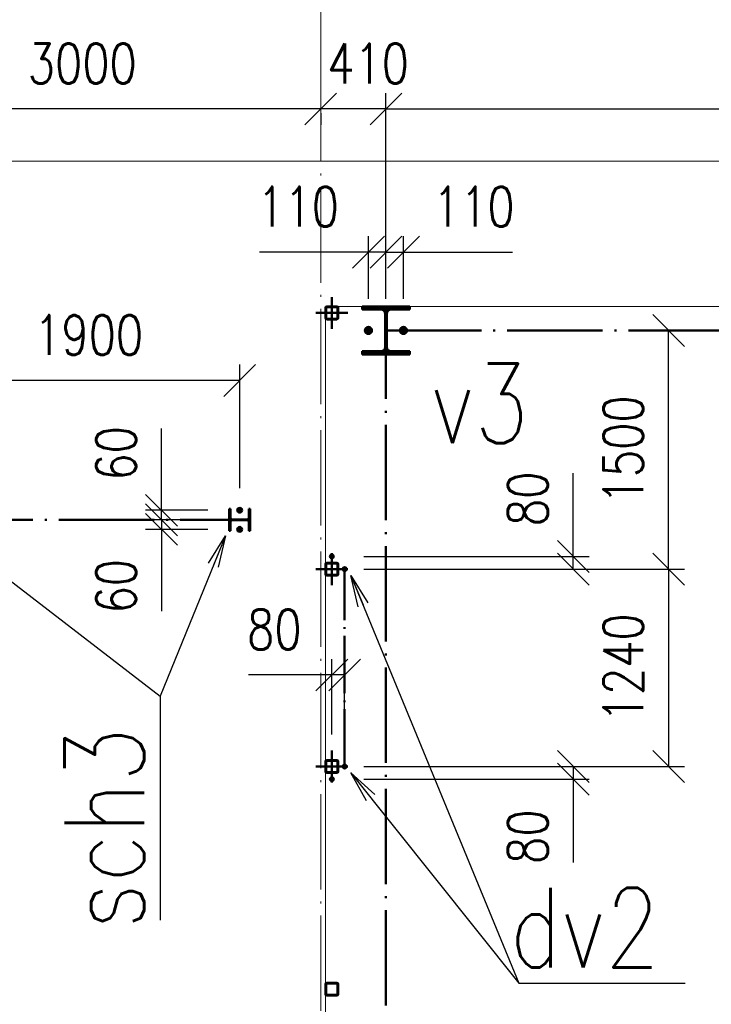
# Paper-space layout 'Layout1' of a CAD drawing. Extents: x -2 to 1033, y -36 to 596.
# Tile 61 of 69: x 571 to 614, y 429 to 491. Entities that reach past the tile are written whole.
import ezdxf

# ---------------------------------------------------------------- set-up
doc = ezdxf.new("R2010")
doc.units = 0
for name, pattern in [('ACAD_ISO02W100', [15, 12, -3]), ('ACAD_ISO04W100', [30.5, 24, -3, 0.5, -3]), ('HP_01_CER_B', [8, 5, -1, 1, -1])]:
    doc.linetypes.add(name, pattern=pattern)
doc.layers.get('0').update_dxf_attribs({"linetype": 'CONTINUOUS'})
doc.layers.get('DEFPOINTS').update_dxf_attribs({"color": 132, "linetype": 'CONTINUOUS'})
for name, color, linetype, lineweight in [('SS_1.ET-HALA_TaO-PODLAHA', 9, 'CONTINUOUS', 13), ('SS_1.ET-HALA_TaO-RASTR', 7, 'HP_01_CER_B', 13), ('SS_2.ET-HALA_TaO-MOULDSHOP-SLOUP', 212, 'CONTINUOUS', 50), ('SS_2.ET-HALA_TaO-SCHODISTE', 180, 'CONTINUOUS', 50), ('SS_KOTY', 3, 'CONTINUOUS', 25), ('SS_PODKLADY', 9, 'CONTINUOUS', 13), ('SS_POPIS', 140, 'CONTINUOUS', 25), ('SS_SRAFY', 8, 'CONTINUOUS', 18)]:
    doc.layers.add(name, color=color, linetype=linetype, lineweight=lineweight)
doc.styles.add('ROMANS', font='romans.shx', dxfattribs={"width": 0.8})
doc.styles.add('romans.shx', font='romans.shx', dxfattribs={"height": 5})
doc.linetypes.add('ZIGZAG', pattern='A,0.00254,-5.08,[131,ltypeshp.shx,S=5.08,R=0,X=-5.08,Y=0],-10.16,[131,ltypeshp.shx,S=5.08,R=180,X=5.08,Y=0],-5.08', length=20.32254)
doc.dimstyles.new('A-1_(2.5)_100AS', dxfattribs={"dimtxt": 2.5, "dimasz": 2, "dimexe": 1, "dimexo": 2, "dimgap": 0, "dimtad": 0, "dimdec": 1, "dimlfac": 100, "dimrnd": 1, "dimtxsty": 'ROMANS', "dimblk1": 'OBLIQUE', "dimblk2": 'OBLIQUE', "dimsah": 1, "dimcen": 2, "dimclrd": 256, "dimclre": 256, "dimclrt": 256, "dimadec": 1, "dimazin": 2, "dimtfac": 0.714286, "dimtdec": 1, "dimtmove": 0, "dimatfit": 3, "dimldrblk": 'OPEN', "dimfxl": 1, "dimtvp": 1.142857, "dimtfill": 1, "dimtolj": 1, "dimlwd": -1, "dimlwe": -1, "dimarcsym": 0})
pattern_1 = [(45, (171.775396, 138.915313), (-0.0224506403, 0.0224506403), [])]

# ---------------------------------------------------------------- blocks, each defined once
blk = doc.blocks.new('0KRIZ')
at = {"color": 0, "linetype": 'ByBlock', "ltscale": 0.5}
for p, q in [((0, -0.5), (0, 0.5)), ((-0.5, 0), (0.5, 0))]:
    blk.add_line(p, q, dxfattribs=at)
blk = doc.blocks.new('_Oblique')
at = {"color": 0, "linetype": 'ByBlock', "lineweight": -2}
blk.add_line((-0.5, -0.5), (0.5, 0.5), dxfattribs=at)
blk = doc.blocks.new('*D62')
at = {"layer": 'DEFPOINTS', "color": 0, "transparency": 16777216}
for p in [(594.675, 476.637), (593.575, 471.715, 0.4), (594.675, 471.715, 0.1)]:
    blk.add_point(p, dxfattribs=at)
at = {"layer": 'SS_KOTY', "transparency": 16777216}
for p, q in [((593.575, 473.715), (593.575, 477.637)), ((594.675, 473.715), (594.675, 477.637)), ((593.575, 476.637), (594.675, 476.637)), ((594.675, 476.637), (601.533, 476.637))]:
    blk.add_line(p, q, dxfattribs=at)
at = {"layer": 'SS_KOTY', "transparency": 16777216, "xscale": 2, "yscale": 2, "zscale": 2, "rotation": 180}
blk.add_blockref('_Oblique', (593.575, 476.637), dxfattribs=at)
at = {"layer": 'SS_KOTY', "transparency": 16777216, "xscale": 2, "yscale": 2, "zscale": 2}
blk.add_blockref('_Oblique', (594.675, 476.637), dxfattribs=at)
at = {"layer": 'SS_KOTY', "transparency": 16777216, "insert": (599.104, 479.495), "char_height": 2.5, "attachment_point": 5, "style": 'ROMANS', "bg_fill": 3, "box_fill_scale": 1.1, "bg_fill_color": 256, "bg_fill_true_color": 13158600, "bg_fill_transparency": 0}
blk.add_mtext('\\A1;110', dxfattribs=at)
blk = doc.blocks.new('_OPEN')
at = {"color": 0, "linetype": 'ByBlock'}
for p, q in [((-1, 0.167), (0, 0)), ((0, 0), (-1, -0.167)), ((0, 0), (-1, 0))]:
    blk.add_line(p, q, dxfattribs=at)
blk = doc.blocks.new('*D63')
at = {"layer": 'DEFPOINTS', "color": 0, "transparency": 16777216}
for p in [(592.475, 476.637), (592.475, 471.715, 0.5), (593.575, 471.715, 0.4)]:
    blk.add_point(p, dxfattribs=at)
at = {"layer": 'SS_KOTY', "transparency": 16777216}
for p, q in [((592.475, 473.715), (592.475, 477.637)), ((593.575, 473.715), (593.575, 477.637)), ((592.475, 476.637), (585.618, 476.637)), ((593.575, 476.637), (592.475, 476.637))]:
    blk.add_line(p, q, dxfattribs=at)
at = {"layer": 'SS_KOTY', "transparency": 16777216, "xscale": 2, "yscale": 2, "zscale": 2, "rotation": 180}
blk.add_blockref('_Oblique', (592.475, 476.637), dxfattribs=at)
at = {"layer": 'SS_KOTY', "transparency": 16777216, "xscale": 2, "yscale": 2, "zscale": 2}
blk.add_blockref('_Oblique', (593.575, 476.637), dxfattribs=at)
at = {"layer": 'SS_KOTY', "transparency": 16777216, "insert": (588.047, 479.495), "char_height": 2.5, "attachment_point": 5, "style": 'ROMANS', "bg_fill": 3, "box_fill_scale": 1.1, "bg_fill_color": 256, "bg_fill_true_color": 13158600, "bg_fill_transparency": 0}
blk.add_mtext('\\A1;110', dxfattribs=at)
blk = doc.blocks.new('*D97')
at = {"layer": 'DEFPOINTS', "color": 0, "transparency": 16777216}
for p in [(590.175, 456.715), (590.175, 444.315), (611.356, 444.315)]:
    blk.add_point(p, dxfattribs=at)
at = {"layer": 'SS_KOTY', "transparency": 16777216}
for p, q in [((592.175, 456.715), (612.356, 456.715)), ((611.356, 456.715), (611.356, 444.315)), ((592.175, 444.315), (612.356, 444.315))]:
    blk.add_line(p, q, dxfattribs=at)
at = {"layer": 'SS_KOTY', "transparency": 16777216, "xscale": 2, "yscale": 2, "zscale": 2}
for p, rotation in [((611.356, 456.715), 90), ((611.356, 444.315), 270)]:
    blk.add_blockref('_Oblique', p, dxfattribs=dict(at, rotation=rotation))
at = {"layer": 'SS_KOTY', "transparency": 16777216, "insert": (608.499, 450.515), "char_height": 2.5, "attachment_point": 5, "rotation": 90, "style": 'ROMANS', "bg_fill": 3, "box_fill_scale": 1.1, "bg_fill_color": 256, "bg_fill_true_color": 13158600, "bg_fill_transparency": 0}
blk.add_mtext('\\A1;1240', dxfattribs=at)
blk = doc.blocks.new('*D98')
at = {"layer": 'DEFPOINTS', "color": 0, "transparency": 16777216}
for p in [(590.175, 444.315), (590.175, 443.515), (605.356, 443.515)]:
    blk.add_point(p, dxfattribs=at)
at = {"layer": 'SS_KOTY', "transparency": 16777216}
for p, q in [((592.175, 444.315), (606.356, 444.315)), ((605.356, 444.315), (605.356, 443.515)), ((592.175, 443.515), (606.356, 443.515)), ((605.356, 443.515), (605.356, 438.277))]:
    blk.add_line(p, q, dxfattribs=at)
at = {"layer": 'SS_KOTY', "transparency": 16777216, "xscale": 2, "yscale": 2, "zscale": 2}
for p, rotation in [((605.356, 444.315), 90), ((605.356, 443.515), 270)]:
    blk.add_blockref('_Oblique', p, dxfattribs=dict(at, rotation=rotation))
at = {"layer": 'SS_KOTY', "transparency": 16777216, "insert": (602.499, 439.896), "char_height": 2.5, "attachment_point": 5, "rotation": 90, "style": 'ROMANS', "bg_fill": 3, "box_fill_scale": 1.1, "bg_fill_color": 256, "bg_fill_true_color": 13158600, "bg_fill_transparency": 0}
blk.add_mtext('\\A1;80', dxfattribs=at)
blk = doc.blocks.new('*D99')
at = {"layer": 'DEFPOINTS', "color": 0, "transparency": 16777216}
for p in [(590.175, 457.515), (605.356, 457.515), (590.175, 456.715)]:
    blk.add_point(p, dxfattribs=at)
at = {"layer": 'SS_KOTY', "transparency": 16777216}
for p, q in [((605.356, 457.515), (605.356, 462.753)), ((592.175, 457.515), (606.356, 457.515)), ((605.356, 456.715), (605.356, 457.515)), ((592.175, 456.715), (606.356, 456.715))]:
    blk.add_line(p, q, dxfattribs=at)
at = {"layer": 'SS_KOTY', "transparency": 16777216, "xscale": 2, "yscale": 2, "zscale": 2}
for p, rotation in [((605.356, 457.515), 90), ((605.356, 456.715), 270)]:
    blk.add_blockref('_Oblique', p, dxfattribs=dict(at, rotation=rotation))
at = {"layer": 'SS_KOTY', "transparency": 16777216, "insert": (602.499, 461.134), "char_height": 2.5, "attachment_point": 5, "rotation": 90, "style": 'ROMANS', "bg_fill": 3, "box_fill_scale": 1.1, "bg_fill_color": 256, "bg_fill_true_color": 13158600, "bg_fill_transparency": 0}
blk.add_mtext('\\A1;80', dxfattribs=at)
blk = doc.blocks.new('*D100')
at = {"layer": 'DEFPOINTS', "color": 0, "transparency": 16777216}
for p in [(593.575, 471.715, 0.4), (611.356, 471.715), (590.175, 456.715)]:
    blk.add_point(p, dxfattribs=at)
at = {"layer": 'SS_KOTY', "transparency": 16777216}
for p, q in [((610.356, 471.715), (612.356, 471.715)), ((611.356, 456.715), (611.356, 471.715)), ((610.356, 456.715), (612.356, 456.715))]:
    blk.add_line(p, q, dxfattribs=at)
at = {"layer": 'SS_KOTY', "transparency": 16777216, "xscale": 2, "yscale": 2, "zscale": 2}
for p, rotation in [((611.356, 471.715), 90), ((611.356, 456.715), 270)]:
    blk.add_blockref('_Oblique', p, dxfattribs=dict(at, rotation=rotation))
at = {"layer": 'SS_KOTY', "transparency": 16777216, "insert": (608.499, 464.215), "char_height": 2.5, "attachment_point": 5, "rotation": 90, "style": 'ROMANS', "bg_fill": 3, "box_fill_scale": 1.1, "bg_fill_color": 256, "bg_fill_true_color": 13158600, "bg_fill_transparency": 0}
blk.add_mtext('\\A1;1500', dxfattribs=at)
blk = doc.blocks.new('*D101')
at = {"layer": 'DEFPOINTS', "color": 0, "transparency": 16777216}
for p in [(590.175, 450.063), (590.175, 444.315), (590.975, 444.315)]:
    blk.add_point(p, dxfattribs=at)
at = {"layer": 'SS_KOTY', "transparency": 16777216}
for p, q in [((590.175, 446.315), (590.175, 451.063)), ((590.975, 446.315), (590.975, 451.063)), ((590.175, 450.063), (584.937, 450.063)), ((590.975, 450.063), (590.175, 450.063))]:
    blk.add_line(p, q, dxfattribs=at)
at = {"layer": 'SS_KOTY', "transparency": 16777216, "xscale": 2, "yscale": 2, "zscale": 2, "rotation": 180}
blk.add_blockref('_Oblique', (590.175, 450.063), dxfattribs=at)
at = {"layer": 'SS_KOTY', "transparency": 16777216, "xscale": 2, "yscale": 2, "zscale": 2}
blk.add_blockref('_Oblique', (590.975, 450.063), dxfattribs=at)
at = {"layer": 'SS_KOTY', "transparency": 16777216, "insert": (586.556, 452.92), "char_height": 2.5, "attachment_point": 5, "style": 'ROMANS', "bg_fill": 3, "box_fill_scale": 1.1, "bg_fill_color": 256, "bg_fill_true_color": 13158600, "bg_fill_transparency": 0}
blk.add_mtext('\\A1;80', dxfattribs=at)
blk = doc.blocks.new('*D102')
at = {"layer": 'DEFPOINTS', "color": 0, "transparency": 16777216}
for p in [(565.375, 468.571), (565.375, 459.815, 8), (584.375, 459.815, 8)]:
    blk.add_point(p, dxfattribs=at)
at = {"layer": 'SS_KOTY', "transparency": 16777216}
for p, q in [((565.375, 461.815), (565.375, 469.571)), ((584.375, 461.815), (584.375, 469.571)), ((584.375, 468.571), (565.375, 468.571))]:
    blk.add_line(p, q, dxfattribs=at)
at = {"layer": 'SS_KOTY', "transparency": 16777216, "xscale": 2, "yscale": 2, "zscale": 2, "rotation": 180}
blk.add_blockref('_Oblique', (565.375, 468.571), dxfattribs=at)
at = {"layer": 'SS_KOTY', "transparency": 16777216, "xscale": 2, "yscale": 2, "zscale": 2}
blk.add_blockref('_Oblique', (584.375, 468.571), dxfattribs=at)
at = {"layer": 'SS_KOTY', "transparency": 16777216, "insert": (574.875, 471.429), "char_height": 2.5, "attachment_point": 5, "style": 'ROMANS', "bg_fill": 3, "box_fill_scale": 1.1, "bg_fill_color": 256, "bg_fill_true_color": 13158600, "bg_fill_transparency": 0}
blk.add_mtext('\\A1;1900', dxfattribs=at)
blk = doc.blocks.new('*D105')
at = {"layer": 'DEFPOINTS', "color": 0, "transparency": 16777216}
for p in [(579.462, 460.415), (584.375, 460.415), (584.375, 459.815, 8)]:
    blk.add_point(p, dxfattribs=at)
at = {"layer": 'SS_KOTY', "transparency": 16777216}
for p, q in [((579.462, 460.415), (579.462, 465.558)), ((582.375, 460.415), (578.462, 460.415)), ((579.462, 459.815), (579.462, 460.415)), ((582.375, 459.815), (578.462, 459.815))]:
    blk.add_line(p, q, dxfattribs=at)
at = {"layer": 'SS_KOTY', "transparency": 16777216, "xscale": 2, "yscale": 2, "zscale": 2}
for p, rotation in [((579.462, 460.415), 90), ((579.462, 459.815), 270)]:
    blk.add_blockref('_Oblique', p, dxfattribs=dict(at, rotation=rotation))
at = {"layer": 'SS_KOTY', "transparency": 16777216, "insert": (576.605, 463.987), "char_height": 2.5, "attachment_point": 5, "rotation": 90, "style": 'ROMANS', "bg_fill": 3, "box_fill_scale": 1.1, "bg_fill_color": 256, "bg_fill_true_color": 13158600, "bg_fill_transparency": 0}
blk.add_mtext('\\A1;60', dxfattribs=at)
blk = doc.blocks.new('*D106')
at = {"layer": 'DEFPOINTS', "color": 0, "transparency": 16777216}
for p in [(584.375, 459.815, 8), (579.462, 459.215), (584.375, 459.215)]:
    blk.add_point(p, dxfattribs=at)
at = {"layer": 'SS_KOTY', "transparency": 16777216}
for p, q in [((582.375, 459.815), (578.462, 459.815)), ((579.462, 459.815), (579.462, 459.215)), ((582.375, 459.215), (578.462, 459.215)), ((579.462, 459.215), (579.462, 454.072))]:
    blk.add_line(p, q, dxfattribs=at)
at = {"layer": 'SS_KOTY', "transparency": 16777216, "xscale": 2, "yscale": 2, "zscale": 2}
for p, rotation in [((579.462, 459.815), 90), ((579.462, 459.215), 270)]:
    blk.add_blockref('_Oblique', p, dxfattribs=dict(at, rotation=rotation))
at = {"layer": 'SS_KOTY', "transparency": 16777216, "insert": (576.605, 455.644), "char_height": 2.5, "attachment_point": 5, "rotation": 90, "style": 'ROMANS', "bg_fill": 3, "box_fill_scale": 1.1, "bg_fill_color": 256, "bg_fill_true_color": 13158600, "bg_fill_transparency": 0}
blk.add_mtext('\\A1;60', dxfattribs=at)
blk = doc.blocks.new('*D115')
at = {"layer": 'DEFPOINTS', "color": 0, "transparency": 16777216}
for p in [(589.475, 485.637), (593.575, 471.715)]:
    blk.add_point(p, dxfattribs=at)
at = {"layer": 'SS_KOTY', "transparency": 16777216}
for p, q in [((593.575, 473.715), (593.575, 486.637)), ((593.575, 485.637), (589.475, 485.637)), ((589.475, 485.364), (589.475, 484.637))]:
    blk.add_line(p, q, dxfattribs=at)
at = {"layer": 'SS_KOTY', "transparency": 16777216, "xscale": 2, "yscale": 2, "zscale": 2, "rotation": 180}
blk.add_blockref('_Oblique', (589.475, 485.637), dxfattribs=at)
at = {"layer": 'SS_KOTY', "transparency": 16777216, "xscale": 2, "yscale": 2, "zscale": 2}
blk.add_blockref('_Oblique', (593.575, 485.637), dxfattribs=at)
at = {"layer": 'SS_KOTY', "transparency": 16777216, "insert": (592.451, 488.495), "char_height": 2.5, "attachment_point": 5, "style": 'ROMANS', "bg_fill": 3, "box_fill_scale": 1.1, "bg_fill_color": 256, "bg_fill_true_color": 13158600, "bg_fill_transparency": 0}
blk.add_mtext('\\A1;410', dxfattribs=at)
at = {"layer": 'DEFPOINTS', "color": 0, "transparency": 16777216}
blk.add_point((589.475, 487.364), dxfattribs=at)
blk = doc.blocks.new('*D116')
at = {"layer": 'DEFPOINTS', "color": 0, "transparency": 16777216}
for p in [(709.475, 487.364), (709.475, 485.637), (593.575, 471.715)]:
    blk.add_point(p, dxfattribs=at)
at = {"layer": 'SS_KOTY', "transparency": 16777216}
for p, q in [((593.575, 473.715), (593.575, 486.637)), ((593.575, 485.637), (709.475, 485.637)), ((709.475, 485.364), (709.475, 484.637))]:
    blk.add_line(p, q, dxfattribs=at)
at = {"layer": 'SS_KOTY', "transparency": 16777216, "xscale": 2, "yscale": 2, "zscale": 2, "rotation": 180}
blk.add_blockref('_Oblique', (593.575, 485.637), dxfattribs=at)
at = {"layer": 'SS_KOTY', "transparency": 16777216, "xscale": 2, "yscale": 2, "zscale": 2}
blk.add_blockref('_Oblique', (709.475, 485.637), dxfattribs=at)
at = {"layer": 'SS_KOTY', "transparency": 16777216, "insert": (651.525, 488.495), "char_height": 2.5, "attachment_point": 5, "style": 'ROMANS', "bg_fill": 3, "box_fill_scale": 1.1, "bg_fill_color": 256, "bg_fill_true_color": 13158600, "bg_fill_transparency": 0}
blk.add_mtext('\\A1;11590', dxfattribs=at)
blk = doc.blocks.new('*D118')
at = {"layer": 'DEFPOINTS', "color": 0, "transparency": 16777216}
for p in [(559.475, 487.364), (589.475, 487.364), (559.475, 485.637)]:
    blk.add_point(p, dxfattribs=at)
at = {"layer": 'SS_KOTY', "transparency": 16777216}
for p, q in [((589.475, 485.637), (559.475, 485.637)), ((559.475, 485.364), (559.475, 484.637)), ((589.475, 485.364), (589.475, 484.637))]:
    blk.add_line(p, q, dxfattribs=at)
at = {"layer": 'SS_KOTY', "transparency": 16777216, "xscale": 2, "yscale": 2, "zscale": 2, "rotation": 180}
blk.add_blockref('_Oblique', (559.475, 485.637), dxfattribs=at)
at = {"layer": 'SS_KOTY', "transparency": 16777216, "xscale": 2, "yscale": 2, "zscale": 2}
blk.add_blockref('_Oblique', (589.475, 485.637), dxfattribs=at)
at = {"layer": 'SS_KOTY', "transparency": 16777216, "insert": (574.475, 488.495), "char_height": 2.5, "attachment_point": 5, "style": 'ROMANS', "bg_fill": 3, "box_fill_scale": 1.1, "bg_fill_color": 256, "bg_fill_true_color": 13158600, "bg_fill_transparency": 0}
blk.add_mtext('\\A1;3000', dxfattribs=at)

psp = doc.layouts.get("Layout1")

# ---------------------------------------------------------------- hatches: boundary and pattern name
at = {"layer": 'SS_SRAFY'}
h = psp.add_hatch(dxfattribs=at)
h.set_pattern_fill('ANSI31', color=5, scale=0.01, style=0)
h.set_pattern_definition(pattern_1)
h.paths.add_polyline_path([(589.8554, 430.7153, 0.4142136), (589.7754, 430.6353), (589.7754, 429.9953, 0.4142136), (589.8554, 429.9153), (590.4954, 429.9153, 0.4142136), (590.5754, 429.9953), (590.5754, 430.6353, 0.4142136), (590.4954, 430.7153)], flags=0)
h.paths.add_polyline_path([(589.8554, 430.6753), (590.4954, 430.6753, -0.4142136), (590.5354, 430.6353), (590.5354, 429.9953, -0.4142136), (590.4954, 429.9553), (589.8554, 429.9553, -0.4142136), (589.8154, 429.9953), (589.8154, 430.6353, -0.4142136)], flags=0)

# ---------------------------------------------------------------- linework, layer by layer
at = {"layer": 'SS_2.ET-HALA_TaO-MOULDSHOP-SLOUP', "color": 7, "linetype": 'ACAD_ISO04W100', "ltscale": 0.25}
for p, q in [((593.5754, 375.9153), (593.5754, 471.7153)), ((593.5754, 471.7153, 0.4), (746.8754, 471.7153, 0.4))]:
    psp.add_line(p, q, dxfattribs=at)
at = {"layer": 'SS_2.ET-HALA_TaO-MOULDSHOP-SLOUP', "color": 7, "linetype": 'Continuous', "ltscale": 0.25}
for p, q in [((589.7754, 457.0353), (589.7754, 456.3953)), ((589.8154, 457.0353), (589.8154, 456.3953)), ((589.8554, 430.7153), (590.4954, 430.7153)), ((589.7754, 430.6353), (589.7754, 429.9953)), ((589.8154, 430.6353), (589.8154, 429.9953)), ((589.8554, 430.6753), (590.4954, 430.6753)), ((590.5354, 429.9953), (590.5354, 430.6353)), ((590.5754, 429.9953), (590.5754, 430.6353)), ((590.4954, 429.9553), (589.8554, 429.9553)), ((590.4954, 429.9153), (589.8554, 429.9153))]:
    psp.add_line(p, q, dxfattribs=at)
for centre, start, end in [((589.8554, 457.0353), 90, 180), ((589.8554, 456.3953), 180, 270), ((589.8554, 443.9953), 180, 270), ((589.8554, 430.6353), 90, 180), ((590.4954, 430.6353), 0, 90), ((589.8554, 429.9953), 180, 270), ((590.4954, 429.9953), 270, 0)]:
    psp.add_arc(centre, 0.08, start, end, dxfattribs=at)
at = {"layer": 'SS_2.ET-HALA_TaO-MOULDSHOP-SLOUP', "color": 7, "linetype": 'Continuous', "ltscale": 0.25, "extrusion": (0, 0, -1)}
for centre, start, end in [((-589.8554, 457.0353), 0, 90), ((-589.8554, 456.3953), 270, 0), ((-589.8554, 443.9953), 270, 0), ((-589.8554, 430.6353), 0, 90), ((-590.4954, 430.6353), 90, 180), ((-589.8554, 429.9953), 270, 0), ((-590.4954, 429.9953), 180, 270)]:
    psp.add_arc(centre, 0.04, start, end, dxfattribs=at)
at = {"layer": 'SS_2.ET-HALA_TaO-SCHODISTE', "color": 7, "linetype": 'ACAD_ISO04W100', "ltscale": 0.25}
psp.add_line((565.3754, 459.8153, 8), (584.3754, 459.8153, 8), dxfattribs=at)
at = {"layer": 'SS_2.ET-HALA_TaO-SCHODISTE', "color": 7, "linetype": 'Continuous', "ltscale": 0.25}
psp.add_line((584.9554, 459.1153), (585.0404, 459.1153), dxfattribs=at)
at = {"layer": 'SS_PODKLADY'}
psp.add_lwpolyline([(589.7754, 374.4153), (748.3754, 374.4153), (748.3754, 473.2153), (589.7754, 473.2153)], close=True, dxfattribs=at)

# ---------------------------------------------------------------- block references
at = {"layer": 'SS_2.ET-HALA_TaO-MOULDSHOP-SLOUP', "color": 7, "linetype": 'ACAD_ISO04W100', "ltscale": 0.25, "xscale": 2, "yscale": 2}
for p in [(590.1754, 472.8153, 4.45), (590.1754, 456.7153), (590.1754, 444.3153)]:
    psp.add_blockref('0KRIZ', p, dxfattribs=at)

# ---------------------------------------------------------------- texts
at = {"layer": 'SS_POPIS', "color": 4, "style": 'romans.shx', "width": 0.8}
psp.add_text('sch3', height=5, rotation=90, dxfattribs=at).set_placement((578.3663, 434.0844))
psp.add_text('sch3', height=5, rotation=90, dxfattribs=at).set_placement((578.3663, 434.0844))
psp.add_text('dv2', height=5, dxfattribs=at).set_placement((601.3608, 431.6846))
psp.add_text('dv2', height=5, dxfattribs=at).set_placement((601.3608, 431.6846))

# ---------------------------------------------------------------- next in the draw order: dimensions: what is measured, and where the dimension line sits
at = {"layer": 'SS_KOTY'}
dim = psp.add_linear_dim(base=(594.6754, 476.6374), p1=(593.5754, 471.7153, 0.4), p2=(594.6754, 471.7153, 0.1), dimstyle='A-1_(2.5)_100AS', dxfattribs=at)
dim.commit()
dim.dimension.update_dxf_attribs({"geometry": '*D62', "text_midpoint": (599.104, 479.4946)})
dim = psp.add_linear_dim(base=(611.3557, 444.3153), p1=(590.1754, 456.7153), p2=(590.1754, 444.3153), angle=90, dimstyle='A-1_(2.5)_100AS', dxfattribs=at)
dim.commit()
dim.dimension.update_dxf_attribs({"geometry": '*D97', "text_midpoint": (608.4986, 450.5153)})

# ---------------------------------------------------------------- next in the draw order: dimensions: what is measured, and where the dimension line sits
dim = psp.add_linear_dim(base=(592.4754, 476.6374), p1=(593.5754, 471.7153, 0.4), p2=(592.4754, 471.7153, 0.5), dimstyle='A-1_(2.5)_100AS', dxfattribs=at)
dim.commit()
dim.dimension.update_dxf_attribs({"geometry": '*D63', "text_midpoint": (588.0468, 479.4946)})
for base, p1, p2, picture, middle in [((605.3557, 457.5153), (590.1754, 456.7153), (590.1754, 457.5153), '*D99', (602.4986, 461.1344)), ((605.3557, 443.5153), (590.1754, 444.3153), (590.1754, 443.5153), '*D98', (602.4986, 439.8963))]:
    dim = psp.add_linear_dim(base=base, p1=p1, p2=p2, angle=90, dimstyle='A-1_(2.5)_100AS', dxfattribs=at)
    dim.commit()
    dim.dimension.update_dxf_attribs({"geometry": picture, "text_midpoint": middle})

# ---------------------------------------------------------------- next in the draw order: linework, layer by layer
at = {"layer": 'SS_2.ET-HALA_TaO-MOULDSHOP-SLOUP', "color": 7, "linetype": 'Continuous', "ltscale": 0.25}
for p, q in [((590.4954, 443.9553), (589.8554, 443.9553)), ((589.8554, 443.9153), (590.4954, 443.9153))]:
    psp.add_line(p, q, dxfattribs=at)
at = {"layer": 'SS_2.ET-HALA_TaO-MOULDSHOP-SLOUP', "color": 7, "linetype": 'ACAD_ISO04W100', "ltscale": 0.25}
for p, q in [((590.2954, 443.5153), (590.0554, 443.5153)), ((590.2354, 443.5153), (590.1154, 443.5153)), ((590.1754, 443.6353), (590.1754, 443.3953)), ((590.1754, 443.5753), (590.1754, 443.4553))]:
    psp.add_line(p, q, dxfattribs=at)
at = {"layer": 'SS_2.ET-HALA_TaO-MOULDSHOP-SLOUP', "color": 1, "linetype": 'Continuous', "ltscale": 0.25}
for p, q in [((590.1754, 443.6248), (590.0806, 443.5701)), ((590.0806, 443.5701), (590.0806, 443.4606)), ((590.0806, 443.4606), (590.1754, 443.4058)), ((590.2702, 443.5701), (590.1754, 443.6248)), ((590.1754, 443.4058), (590.2702, 443.4606)), ((590.2702, 443.4606), (590.2702, 443.5701))]:
    psp.add_line(p, q, dxfattribs=at)
for radius in [0.12, 0.06]:
    psp.add_circle((590.1754, 443.5153), radius, dxfattribs=at)
at = {"layer": 'SS_2.ET-HALA_TaO-MOULDSHOP-SLOUP', "color": 3, "linetype": 'ACAD_ISO02W100', "ltscale": 0.25}
psp.add_circle((590.1754, 443.5153), 0.07, dxfattribs=at)
at = {"layer": 'SS_2.ET-HALA_TaO-MOULDSHOP-SLOUP', "color": 7, "linetype": 'Continuous', "ltscale": 0.25, "extrusion": (0, 0, -1)}
psp.add_arc((-590.4954, 443.9953), 0.04, 180, 270, dxfattribs=at)
at = {"layer": 'SS_2.ET-HALA_TaO-MOULDSHOP-SLOUP', "color": 7, "linetype": 'Continuous', "ltscale": 0.25}
psp.add_arc((590.4954, 443.9953), 0.08, 270, 0, dxfattribs=at)
at = {"layer": 'SS_POPIS', "color": 0, "linetype": 'ByBlock'}
for p, q in [((592.3617, 442.1438), (591.3754, 443.9153)), ((591.3754, 443.9153), (592.8829, 442.5594)), ((591.3754, 443.9153), (592.6223, 442.3516))]:
    psp.add_line(p, q, dxfattribs=at)
at = {"layer": 'SS_POPIS', "color": 140}
psp.add_lwpolyline([(591.3754, 443.9153), (601.9258, 430.6846), (612.402, 430.6846)], dxfattribs=at)

# ---------------------------------------------------------------- next in the draw order: dimensions: what is measured, and where the dimension line sits
at = {"layer": 'SS_KOTY'}
for base, p1, p2, picture, middle in [((565.3754, 468.5714), (584.3754, 459.8153, 8), (565.3754, 459.8153, 8), '*D102', (574.8754, 471.4286)), ((590.1754, 450.0626), (590.9754, 444.3153), (590.1754, 444.3153), '*D101', (586.5563, 452.9197))]:
    dim = psp.add_linear_dim(base=base, p1=p1, p2=p2, dimstyle='A-1_(2.5)_100AS', dxfattribs=at)
    dim.commit()
    dim.dimension.update_dxf_attribs({"geometry": picture, "text_midpoint": middle})
dim = psp.add_linear_dim(base=(611.3557, 471.7153), p1=(590.1754, 456.7153), p2=(593.5754, 471.7153, 0.4), angle=90, dimstyle='A-1_(2.5)_100AS', override={"dimtmove": 1, "dimfxlon": 1}, dxfattribs=at)
dim.commit()
dim.dimension.update_dxf_attribs({"geometry": '*D100', "text_midpoint": (608.4986, 464.2153)})

# ---------------------------------------------------------------- next in the draw order: hatches: boundary and pattern name
at = {"layer": 'SS_SRAFY'}
h = psp.add_hatch(dxfattribs=at)
h.set_pattern_fill('ANSI31', color=5, scale=0.01, style=0)
h.set_pattern_definition(pattern_1)
h.paths.add_polyline_path([(589.8554, 457.1153, 0.4142136), (589.7754, 457.0353), (589.7754, 456.3953, 0.4142136), (589.8554, 456.3153), (590.4954, 456.3153, 0.4142136), (590.5754, 456.3953), (590.5754, 457.0353, 0.4142136), (590.4954, 457.1153)], flags=0)
h.paths.add_polyline_path([(589.8554, 457.0753), (590.4954, 457.0753, -0.4142136), (590.5354, 457.0353), (590.5354, 456.3953, -0.4142136), (590.4954, 456.3553), (589.8554, 456.3553, -0.4142136), (589.8154, 456.3953), (589.8154, 457.0353, -0.4142136)], flags=0)
h = psp.add_hatch(dxfattribs=at)
h.set_pattern_fill('ANSI31', color=5, scale=0.01, style=0)
h.set_pattern_definition(pattern_1)
h.paths.add_polyline_path([(589.8554, 444.7153, 0.4142136), (589.7754, 444.6353), (589.7754, 443.9953, 0.4142136), (589.8554, 443.9153), (590.4954, 443.9153, 0.4142136), (590.5754, 443.9953), (590.5754, 444.6353, 0.4142136), (590.4954, 444.7153)], flags=0)
h.paths.add_polyline_path([(589.8554, 444.6753), (590.4954, 444.6753, -0.4142136), (590.5354, 444.6353), (590.5354, 443.9953, -0.4142136), (590.4954, 443.9553), (589.8554, 443.9553, -0.4142136), (589.8154, 443.9953), (589.8154, 444.6353, -0.4142136)], flags=0)

# ---------------------------------------------------------------- next in the draw order: linework, layer by layer
at = {"layer": 'SS_2.ET-HALA_TaO-MOULDSHOP-SLOUP', "color": 7, "linetype": 'Continuous', "ltscale": 0.25}
for p, q in [((593.2504, 470.4053), (592.0754, 470.4053)), ((592.0754, 470.2153), (592.0754, 470.4053)), ((595.0754, 470.4053), (593.9004, 470.4053)), ((595.0754, 470.2153), (595.0754, 470.4053)), ((592.0754, 470.2153), (595.0754, 470.2153)), ((590.4954, 457.1153), (589.8554, 457.1153)), ((589.8554, 457.0753), (590.4954, 457.0753)), ((590.5354, 456.3953), (590.5354, 457.0353)), ((590.5754, 456.3953), (590.5754, 457.0353)), ((590.4954, 456.3553), (589.8554, 456.3553)), ((589.8554, 456.3153), (590.4954, 456.3153)), ((589.7754, 444.6353), (589.7754, 443.9953)), ((589.8154, 444.6353), (589.8154, 443.9953)), ((590.4954, 444.7153), (589.8554, 444.7153)), ((589.8554, 444.6753), (590.4954, 444.6753)), ((590.5354, 443.9953), (590.5354, 444.6353)), ((590.5754, 443.9953), (590.5754, 444.6353))]:
    psp.add_line(p, q, dxfattribs=at)
at = {"layer": 'SS_2.ET-HALA_TaO-MOULDSHOP-SLOUP', "color": 7, "linetype": 'ACAD_ISO04W100', "ltscale": 0.25}
for p, q in [((590.0554, 457.5153), (590.2954, 457.5153)), ((590.1154, 457.5153), (590.2354, 457.5153)), ((590.1754, 457.6353), (590.1754, 457.3953)), ((590.1754, 457.5753), (590.1754, 457.4553)), ((590.8554, 456.7153), (591.0954, 456.7153)), ((590.9154, 456.7153), (591.0354, 456.7153)), ((590.9754, 456.8353), (590.9754, 456.5953)), ((590.9754, 456.7753), (590.9754, 456.6553)), ((590.9754, 444.4353), (590.9754, 444.1953)), ((590.9754, 444.3753), (590.9754, 444.2553)), ((591.0954, 444.3153), (590.8554, 444.3153)), ((591.0354, 444.3153), (590.9154, 444.3153))]:
    psp.add_line(p, q, dxfattribs=at)
at = {"layer": 'SS_2.ET-HALA_TaO-MOULDSHOP-SLOUP', "color": 1, "linetype": 'Continuous', "ltscale": 0.25}
for p, q in [((590.1206, 457.6101), (590.0659, 457.5153)), ((590.0659, 457.5153), (590.1206, 457.4205)), ((590.2301, 457.6101), (590.1206, 457.6101)), ((590.1206, 457.4205), (590.2301, 457.4205)), ((590.2849, 457.5153), (590.2301, 457.6101)), ((590.2301, 457.4205), (590.2849, 457.5153)), ((590.9206, 456.8101), (590.8659, 456.7153)), ((590.8659, 456.7153), (590.9206, 456.6205)), ((591.0301, 456.8101), (590.9206, 456.8101)), ((591.0849, 456.7153), (591.0301, 456.8101)), ((591.0301, 456.6205), (591.0849, 456.7153)), ((590.9206, 456.6205), (591.0301, 456.6205)), ((590.9754, 444.4248), (590.8806, 444.3701)), ((590.8806, 444.3701), (590.8806, 444.2606)), ((591.0702, 444.3701), (590.9754, 444.4248)), ((591.0702, 444.2606), (591.0702, 444.3701)), ((590.8806, 444.2606), (590.9754, 444.2058)), ((590.9754, 444.2058), (591.0702, 444.2606))]:
    psp.add_line(p, q, dxfattribs=at)
at = {"layer": 'SS_2.ET-HALA_TaO-MOULDSHOP-SLOUP', "color": 5, "linetype": 'ACAD_ISO04W100', "ltscale": 0.15}
psp.add_line((590.9754, 444.3153), (590.9754, 456.7153), dxfattribs=at)
at = {"layer": 'SS_2.ET-HALA_TaO-MOULDSHOP-SLOUP', "color": 1, "linetype": 'Continuous', "ltscale": 0.25}
for centre, radius in [((590.1754, 457.5153), 0.12), ((590.1754, 457.5153), 0.06), ((590.9754, 456.7153), 0.12), ((590.9754, 456.7153), 0.06), ((590.9754, 444.3153), 0.12), ((590.9754, 444.3153), 0.06)]:
    psp.add_circle(centre, radius, dxfattribs=at)
at = {"layer": 'SS_2.ET-HALA_TaO-MOULDSHOP-SLOUP', "color": 3, "linetype": 'ACAD_ISO02W100', "ltscale": 0.25}
for centre in [(590.1754, 457.5153), (590.9754, 456.7153), (590.9754, 444.3153)]:
    psp.add_circle(centre, 0.07, dxfattribs=at)
at = {"layer": 'SS_2.ET-HALA_TaO-MOULDSHOP-SLOUP', "color": 7, "linetype": 'Continuous', "ltscale": 0.25, "extrusion": (-1.7441e-15, 4.21062e-15, -1)}
psp.add_arc((-593.2504, 470.6753), 0.27, 180, 270, dxfattribs=at)
at = {"layer": 'SS_2.ET-HALA_TaO-MOULDSHOP-SLOUP', "color": 7, "linetype": 'Continuous', "ltscale": 0.25, "extrusion": (4.21062e-15, 1.7441e-15, -1)}
psp.add_arc((-593.9004, 470.6753), 0.27, 270, 0, dxfattribs=at)
at = {"layer": 'SS_2.ET-HALA_TaO-MOULDSHOP-SLOUP', "color": 7, "linetype": 'Continuous', "ltscale": 0.25}
for centre, start, end in [((590.4954, 457.0353), 0, 90), ((590.4954, 456.3953), 270, 0), ((589.8554, 444.6353), 90, 180), ((590.4954, 444.6353), 0, 90)]:
    psp.add_arc(centre, 0.08, start, end, dxfattribs=at)
at = {"layer": 'SS_2.ET-HALA_TaO-MOULDSHOP-SLOUP', "color": 7, "linetype": 'Continuous', "ltscale": 0.25, "extrusion": (0, 0, -1)}
for centre, start, end in [((-590.4954, 457.0353), 90, 180), ((-590.4954, 456.3953), 180, 270), ((-589.8554, 444.6353), 0, 90), ((-590.4954, 444.6353), 90, 180)]:
    psp.add_arc(centre, 0.04, start, end, dxfattribs=at)
at = {"layer": 'SS_2.ET-HALA_TaO-SCHODISTE', "color": 7, "linetype": 'Continuous', "ltscale": 0.25}
for p, q in [((585.0404, 460.5153), (584.9554, 460.5153)), ((584.9554, 460.5153), (584.9554, 459.9628)), ((585.0404, 459.1153), (585.0404, 460.5153)), ((584.9554, 459.6678), (584.9554, 459.1153))]:
    psp.add_line(p, q, dxfattribs=at)
at = {"layer": 'SS_2.ET-HALA_TaO-SCHODISTE', "color": 7, "linetype": 'Continuous', "ltscale": 0.25, "extrusion": (0, 0, -1)}
for centre, start, end in [((-584.8354, 459.9628), 180, 270), ((-584.8354, 459.6678), 90, 180)]:
    psp.add_arc(centre, 0.12, start, end, dxfattribs=at)
at = {"layer": 'SS_POPIS', "color": 0, "linetype": 'ByBlock'}
for p, q in [((591.8284, 454.339), (591.3754, 456.3153)), ((591.3754, 456.3153), (592.4449, 454.5928)), ((591.3754, 456.3153), (592.1367, 454.4659))]:
    psp.add_line(p, q, dxfattribs=at)
at = {"layer": 'SS_POPIS', "color": 140}
psp.add_lwpolyline([(591.3754, 456.3153), (601.9258, 430.6846), (612.402, 430.6846)], dxfattribs=at)

# ---------------------------------------------------------------- next in the draw order: texts
at = {"layer": 'SS_POPIS', "color": 4, "style": 'romans.shx', "width": 0.8}
psp.add_text('v3', height=5, dxfattribs=at).set_placement((596.3841, 464.6372))

# ---------------------------------------------------------------- next in the draw order: dimensions: what is measured, and where the dimension line sits
at = {"layer": 'SS_KOTY'}
dim = psp.add_linear_dim(base=(589.4754, 485.6374), p1=(593.5754, 471.7153), p2=(589.4754, 487.3638), dimstyle='A-1_(2.5)_100AS', override={"dimtmove": 1}, dxfattribs=at)
dim.commit()
dim.dimension.update_dxf_attribs({"geometry": '*D115', "text_midpoint": (592.4515, 485.6374), "dimtype": 160})
dim = psp.add_linear_dim(base=(579.4617, 460.4153), p1=(584.3754, 459.8153, 8), p2=(584.3754, 460.4153), angle=90, dimstyle='A-1_(2.5)_100AS', dxfattribs=at)
dim.commit()
dim.dimension.update_dxf_attribs({"geometry": '*D105', "text_midpoint": (576.6045, 463.9867)})

# ---------------------------------------------------------------- next in the draw order: hatches: boundary and pattern name
at = {"layer": 'SS_SRAFY'}
h = psp.add_hatch(dxfattribs=at)
h.set_pattern_fill('ANSI31', color=5, scale=0.01, style=0)
h.set_pattern_definition(pattern_1)
h.paths.add_polyline_path([(589.8554, 473.2153, 0.4142136), (589.7754, 473.1353), (589.7754, 472.4953, 0.4142136), (589.8554, 472.4153), (590.4954, 472.4153, 0.4142136), (590.5754, 472.4953), (590.5754, 473.1353, 0.4142136), (590.4954, 473.2153)], flags=0)
h.paths.add_polyline_path([(589.8554, 473.1753), (590.4954, 473.1753, -0.4142136), (590.5354, 473.1353), (590.5354, 472.4953, -0.4142136), (590.4954, 472.4553), (589.8554, 472.4553, -0.4142136), (589.8154, 472.4953), (589.8154, 473.1353, -0.4142136)], flags=0)

# ---------------------------------------------------------------- next in the draw order: linework, layer by layer
at = {"layer": 'SS_2.ET-HALA_TaO-MOULDSHOP-SLOUP', "color": 7, "linetype": 'Continuous', "ltscale": 0.25}
for p, q in [((589.7754, 473.1353), (589.7754, 472.4953)), ((589.8154, 473.1353), (589.8154, 472.4953)), ((590.4954, 473.2153), (589.8554, 473.2153)), ((589.8554, 473.1753), (590.4954, 473.1753)), ((590.5354, 472.4953), (590.5354, 473.1353)), ((590.5754, 472.4953), (590.5754, 473.1353)), ((592.0754, 473.0253), (592.0754, 473.2153)), ((590.4954, 472.4553), (589.8554, 472.4553)), ((589.8554, 472.4153), (590.4954, 472.4153))]:
    psp.add_line(p, q, dxfattribs=at)
for centre, start, end in [((589.8554, 473.1353), 90, 180), ((590.4954, 473.1353), 0, 90), ((589.8554, 472.4953), 180, 270), ((590.4954, 472.4953), 270, 0)]:
    psp.add_arc(centre, 0.08, start, end, dxfattribs=at)
at = {"layer": 'SS_2.ET-HALA_TaO-MOULDSHOP-SLOUP', "color": 7, "linetype": 'Continuous', "ltscale": 0.25, "extrusion": (0, 0, -1)}
for centre, start, end in [((-589.8554, 473.1353), 0, 90), ((-590.4954, 473.1353), 90, 180), ((-590.4954, 472.4953), 180, 270)]:
    psp.add_arc(centre, 0.04, start, end, dxfattribs=at)
at = {"layer": 'SS_2.ET-HALA_TaO-MOULDSHOP-SLOUP', "color": 7, "linetype": 'Continuous', "ltscale": 0.25, "extrusion": (0, -4.01944e-14, -1)}
psp.add_arc((-589.8554, 472.4953), 0.04, 270, 0, dxfattribs=at)

# ---------------------------------------------------------------- next in the draw order: dimensions: what is measured, and where the dimension line sits
at = {"layer": 'SS_KOTY'}
for base, p1, p2, picture, middle in [((559.4754, 485.6374), (589.4754, 487.3638), (559.4754, 487.3638), '*D118', (574.4754, 488.4946)), ((709.4754, 485.6374), (593.5754, 471.7153), (709.4754, 487.3638), '*D116', (651.5254, 488.4946))]:
    dim = psp.add_linear_dim(base=base, p1=p1, p2=p2, dimstyle='A-1_(2.5)_100AS', override={"dimtmove": 1}, dxfattribs=at)
    dim.commit()
    dim.dimension.update_dxf_attribs({"geometry": picture, "text_midpoint": middle})
dim = psp.add_linear_dim(base=(579.4617, 459.2153), p1=(584.3754, 459.8153, 8), p2=(584.3754, 459.2153), angle=90, dimstyle='A-1_(2.5)_100AS', dxfattribs=at)
dim.commit()
dim.dimension.update_dxf_attribs({"geometry": '*D106', "text_midpoint": (576.6045, 455.6439)})

# ---------------------------------------------------------------- next in the draw order: hatches: boundary and pattern name
at = {"layer": 'SS_SRAFY'}
h = psp.add_hatch(dxfattribs=at)
h.set_pattern_fill('ANSI31', color=5, scale=0.01, style=0)
h.set_pattern_definition(pattern_1)
h.paths.add_polyline_path([(592.0754, 470.4053), (592.0754, 470.2153), (595.0754, 470.2153), (595.0754, 470.4053), (593.9004, 470.4053, -0.4142136), (593.6304, 470.6753), (593.6304, 472.7553, -0.4142136), (593.9004, 473.0253), (595.0754, 473.0253), (595.0754, 473.2153), (592.0754, 473.2153), (592.0754, 473.0253), (593.2504, 473.0253, -0.4142136), (593.5204, 472.7553), (593.5204, 470.6753, -0.4142136), (593.2504, 470.4053)], flags=0)
h = psp.add_hatch(dxfattribs=at)
h.set_pattern_fill('ANSI31', color=5, scale=0.01, style=0)
h.set_pattern_definition(pattern_1)
h.paths.add_polyline_path([(583.7954, 459.9628), (583.7954, 460.5153), (583.7104, 460.5153), (583.7104, 459.1153), (583.7954, 459.1153), (583.7954, 459.6678, -0.4142136), (583.9154, 459.7878), (584.8354, 459.7878, -0.4142136), (584.9554, 459.6678), (584.9554, 459.1153), (585.0404, 459.1153), (585.0404, 460.5153), (584.9554, 460.5153), (584.9554, 459.9628, -0.4142136), (584.8354, 459.8428), (583.9154, 459.8428, -0.4142136)], flags=0)

# ---------------------------------------------------------------- next in the draw order: linework, layer by layer
at = {"layer": 'SS_1.ET-HALA_TaO-PODLAHA', "linetype": 'ZIGZAG', "ltscale": 0.25}
psp.add_line((765.9577, 482.3638), (562.9754, 482.3638), dxfattribs=at)
at = {"layer": 'SS_1.ET-HALA_TaO-RASTR', "linetype": 'ACAD_ISO04W100', "ltscale": 0.25}
for p, q in [((589.4754, 487.3628), (589.4754, 492.3628)), ((589.4754, 352.7053), (589.4754, 487.3638)), ((589.4754, 487.3638), (589.4754, 487.3628))]:
    psp.add_line(p, q, dxfattribs=at)
at = {"layer": 'SS_2.ET-HALA_TaO-MOULDSHOP-SLOUP', "color": 7, "linetype": 'Continuous', "ltscale": 0.25}
for p, q in [((595.0754, 473.2153), (592.0754, 473.2153)), ((593.2504, 473.0253), (592.0754, 473.0253)), ((595.0754, 473.0253), (593.9004, 473.0253)), ((595.0754, 473.0253), (595.0754, 473.2153)), ((593.5204, 472.7553), (593.5204, 470.6753)), ((593.6304, 470.6753), (593.6304, 472.7553))]:
    psp.add_line(p, q, dxfattribs=at)
at = {"layer": 'SS_2.ET-HALA_TaO-MOULDSHOP-SLOUP', "color": 7, "linetype": 'ACAD_ISO04W100', "ltscale": 0.25}
for p, q in [((592.2554, 471.7153), (592.6954, 471.7153)), ((592.3554, 471.7153), (592.5954, 471.7153)), ((592.4754, 471.4953), (592.4754, 471.9353)), ((592.4754, 471.5953), (592.4754, 471.8353)), ((594.4554, 471.7153), (594.8954, 471.7153)), ((594.5554, 471.7153), (594.7954, 471.7153)), ((594.6754, 471.4953), (594.6754, 471.9353)), ((594.6754, 471.5953), (594.6754, 471.8353))]:
    psp.add_line(p, q, dxfattribs=at)
at = {"layer": 'SS_2.ET-HALA_TaO-MOULDSHOP-SLOUP', "color": 1, "linetype": 'Continuous', "ltscale": 0.25}
for p, q in [((592.4754, 471.9233), (592.2953, 471.8193)), ((592.2953, 471.8193), (592.2953, 471.6113)), ((592.2953, 471.6113), (592.4754, 471.5073)), ((592.6555, 471.8193), (592.4754, 471.9233)), ((592.4754, 471.5073), (592.6555, 471.6113)), ((592.6555, 471.6113), (592.6555, 471.8193)), ((594.6754, 471.9233), (594.4953, 471.8193)), ((594.4953, 471.8193), (594.4953, 471.6113)), ((594.4953, 471.6113), (594.6754, 471.5073)), ((594.8555, 471.8193), (594.6754, 471.9233)), ((594.6754, 471.5073), (594.8555, 471.6113)), ((594.8555, 471.6113), (594.8555, 471.8193))]:
    psp.add_line(p, q, dxfattribs=at)
for centre, radius in [((592.4754, 471.7153), 0.22), ((592.4754, 471.7153), 0.12), ((594.6754, 471.7153), 0.22), ((594.6754, 471.7153), 0.12)]:
    psp.add_circle(centre, radius, dxfattribs=at)
at = {"layer": 'SS_2.ET-HALA_TaO-MOULDSHOP-SLOUP', "color": 3, "linetype": 'ACAD_ISO02W100', "ltscale": 0.25}
for centre in [(592.4754, 471.7153), (594.6754, 471.7153)]:
    psp.add_circle(centre, 0.13, dxfattribs=at)
at = {"layer": 'SS_2.ET-HALA_TaO-MOULDSHOP-SLOUP', "color": 7, "linetype": 'Continuous', "ltscale": 0.25, "extrusion": (-1.7441e-15, -4.21062e-15, -1)}
psp.add_arc((-593.2504, 472.7553), 0.27, 90, 180, dxfattribs=at)
at = {"layer": 'SS_2.ET-HALA_TaO-MOULDSHOP-SLOUP', "color": 7, "linetype": 'Continuous', "ltscale": 0.25, "extrusion": (4.21062e-15, -1.7441e-15, -1)}
psp.add_arc((-593.9004, 472.7553), 0.27, 0, 90, dxfattribs=at)
at = {"layer": 'SS_2.ET-HALA_TaO-SCHODISTE', "color": 7, "linetype": 'Continuous', "ltscale": 0.25}
for p, q in [((583.7954, 460.5153), (583.7104, 460.5153)), ((583.7104, 460.5153), (583.7104, 459.1153)), ((583.7954, 459.9628), (583.7954, 460.5153)), ((584.8354, 459.8428), (583.9154, 459.8428)), ((583.7954, 459.1153), (583.7954, 459.6678)), ((583.9154, 459.7878), (584.8354, 459.7878)), ((583.7104, 459.1153), (583.7954, 459.1153))]:
    psp.add_line(p, q, dxfattribs=at)
at = {"layer": 'SS_2.ET-HALA_TaO-SCHODISTE', "color": 7, "linetype": 'ACAD_ISO04W100', "ltscale": 0.25}
for p, q in [((584.2254, 460.4153), (584.5254, 460.4153)), ((584.2954, 460.4153), (584.4554, 460.4153)), ((584.3754, 460.5653), (584.3754, 460.2653)), ((584.3754, 460.4953), (584.3754, 460.3353)), ((584.2254, 459.2153), (584.5254, 459.2153)), ((584.2954, 459.2153), (584.4554, 459.2153)), ((584.3754, 459.3653), (584.3754, 459.0653)), ((584.3754, 459.2953), (584.3754, 459.1353))]:
    psp.add_line(p, q, dxfattribs=at)
at = {"layer": 'SS_2.ET-HALA_TaO-SCHODISTE', "color": 1, "linetype": 'Continuous', "ltscale": 0.25}
for p, q in [((584.3061, 460.5353), (584.2369, 460.4153)), ((584.2369, 460.4153), (584.3061, 460.2954)), ((584.4446, 460.5353), (584.3061, 460.5353)), ((584.5139, 460.4153), (584.4446, 460.5353)), ((584.4446, 460.2954), (584.5139, 460.4153)), ((584.3061, 460.2954), (584.4446, 460.2954)), ((584.3061, 459.3353), (584.2369, 459.2153)), ((584.2369, 459.2153), (584.3061, 459.0954)), ((584.4446, 459.3353), (584.3061, 459.3353)), ((584.5139, 459.2153), (584.4446, 459.3353)), ((584.4446, 459.0954), (584.5139, 459.2153)), ((584.3061, 459.0954), (584.4446, 459.0954))]:
    psp.add_line(p, q, dxfattribs=at)
for centre, radius in [((584.3754, 460.4153), 0.15), ((584.3754, 460.4153), 0.08), ((584.3754, 459.2153), 0.15), ((584.3754, 459.2153), 0.08)]:
    psp.add_circle(centre, radius, dxfattribs=at)
at = {"layer": 'SS_2.ET-HALA_TaO-SCHODISTE', "color": 3, "linetype": 'ACAD_ISO02W100', "ltscale": 0.25}
for centre in [(584.3754, 460.4153), (584.3754, 459.2153)]:
    psp.add_circle(centre, 0.09, dxfattribs=at)
at = {"layer": 'SS_2.ET-HALA_TaO-SCHODISTE', "color": 7, "linetype": 'Continuous', "ltscale": 0.25, "extrusion": (0, 0, -1)}
for centre, start, end in [((-583.9154, 459.9628), 270, 0), ((-583.9154, 459.6678), 0, 90)]:
    psp.add_arc(centre, 0.12, start, end, dxfattribs=at)
at = {"layer": 'SS_POPIS', "color": 0, "linetype": 'ByBlock'}
for p, q in [((582.4115, 457.0893), (583.4754, 458.8153)), ((583.4754, 458.8153), (582.7202, 456.9634)), ((583.4754, 458.8153), (583.0288, 456.8375))]:
    psp.add_line(p, q, dxfattribs=at)
at = {"layer": 'SS_POPIS', "color": 140}
for points in [[(566.2754, 458.8153), (579.3663, 448.7395), (579.3663, 434.6442)], [(583.4754, 458.8153), (579.3663, 448.7395), (579.3663, 434.6442)]]:
    psp.add_lwpolyline(points, dxfattribs=at)

doc.saveas('drawing.dxf')
